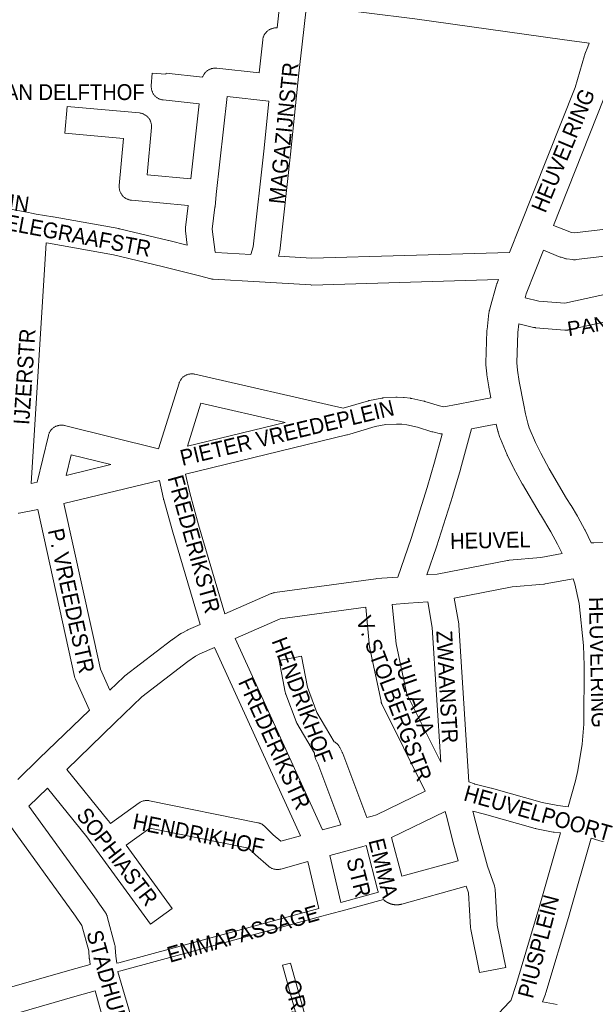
# Model space of a CAD drawing. Header units: metres. Extents: x 123819 to 142731, y 393440 to 405763.
# Tile 162 of 256: x 134190 to 134470, y 396297 to 396775. Entities that reach past the tile are written whole.
import ezdxf
from ezdxf.enums import TextEntityAlignment as Align

# ---------------------------------------------------------------- set-up
doc = ezdxf.new("R2010")
doc.units = ezdxf.units.M
doc.header["$MEASUREMENT"] = 0
for name, color, linetype, lineweight in [('gs-anno-wegen algemeen tekst', 7, 'Continuous', 0), ('gs-knt-aanvullende hoofdweg', 7, 'Continuous', 0), ('gs-knt-paden', 7, 'Continuous', 0), ('gs-knt-wegen algemeen', 7, 'Continuous', 0)]:
    doc.layers.add(name, color=color, linetype=linetype, lineweight=lineweight)
doc.styles.add('Style-Arial', font='arial.ttf')

msp = doc.modelspace()

# ---------------------------------------------------------------- linework, layer by layer
at = {"layer": 'gs-anno-wegen algemeen tekst', "color": 7, "linetype": 'Continuous', "flags": 128}
for points in [[(134294.77, 396474.75), (134337.16, 396381.74)], [(134326.41, 396378.78), (134284.66, 396470.36)], [(134334.48, 396438.72), (134342.8, 396424.53)], [(134342.8, 396424.53), (134342.81, 396424.53)], [(134335.42, 396343.5), (134330.07, 396366.28)], [(134340.7, 396369.21), (134346.07, 396346.39)]]:
    msp.add_lwpolyline(points, dxfattribs=at)
msp.add_lwpolyline([(134333.3, 396418.95), (134324.74, 396433.54), (134324.63, 396433.74), (134324.52, 396433.95), (134324.43, 396434.16), (134324.34, 396434.38), (134319.32, 396447.58), (134319.24, 396447.82), (134319.17, 396448.05), (134319.11, 396448.29), (134319.06, 396448.53), (134316.17, 396464.05, -0.371335), (134316.18, 396464.06), (134327, 396466.07, -0.371337), (134327.01, 396466.06), (134329.8, 396451.03), (134334.48, 396438.72)], format="xyb", dxfattribs=at)
at = {"layer": 'gs-knt-aanvullende hoofdweg', "color": 7, "linetype": 'Continuous', "flags": 128}
for points in [[(134466.77, 396763.96), (134453.75, 396765.77), (134382.1, 396775.71), (134335.12, 396781.55), (134329.4, 396782.01)], [(134428.05, 396662.31), (134433.06, 396674.91), (134433.06, 396674.91), (134459.94, 396742.37), (134464.53, 396757.9), (134464.64, 396758.25), (134464.77, 396758.59), (134466.2, 396762.13), (134466.77, 396763.96)], [(134482.23, 396761.71), (134480.36, 396757.08), (134480, 396755.92), (134477.97, 396748.32), (134477.88, 396748.03), (134477.79, 396747.75), (134474.14, 396737.45), (134474.12, 396737.4), (134474.02, 396737.13), (134449.42, 396675.39)], [(134444.61, 396663.3), (134440.58, 396653.19), (134436.2, 396642.17), (134435.64, 396640.19)], [(134419.08, 396591.67), (134418.09, 396596.84), (134418.06, 396597.02), (134417.1, 396602.79), (134417.07, 396603.04), (134417.04, 396603.29), (134416.62, 396607.59), (134416.59, 396607.91), (134416.58, 396608.24), (134416.59, 396608.56), (134417.1, 396624.15), (134417.12, 396624.47), (134417.15, 396624.78), (134418.11, 396632.96), (134418.15, 396633.25), (134418.17, 396633.35), (134418.2, 396633.54), (134418.24, 396633.73), (134418.27, 396633.83), (134418.34, 396634.11), (134418.74, 396635.56), (134421.84, 396646.61), (134421.92, 396646.86), (134421.95, 396646.95), (134421.96, 396646.99), (134422, 396647.11), (134422.1, 396647.36), (134422.8, 396649.13)], [(134432.59, 396627.53), (134432.1, 396623.34), (134431.62, 396608.56), (134431.96, 396605), (134432.86, 396599.56), (134435.05, 396588.13), (134435.85, 396583.9), (134437, 396579.27), (134437.69, 396577.11), (134440.67, 396569.96), (134443.24, 396564.7), (134447.38, 396557.18), (134455.85, 396542.78), (134457.91, 396539.52), (134458.01, 396539.35), (134461.11, 396534.12), (134461.15, 396534.05), (134461.27, 396533.85), (134464.74, 396527.56), (134464.9, 396527.26), (134467.86, 396521.24)], [(134453.7, 396516), (134451.5, 396520.46), (134448.2, 396526.46), (134443.09, 396534.86), (134443.02, 396534.97), (134442.96, 396535.06), (134434.38, 396549.66), (134434.28, 396549.84), (134430, 396557.61), (134429.83, 396557.94), (134427.08, 396563.57), (134426.99, 396563.76), (134426.9, 396563.97), (134423.69, 396571.63), (134423.57, 396571.95), (134423.46, 396572.28), (134422.61, 396574.99), (134422.54, 396575.21), (134422.48, 396575.43), (134421.62, 396578.9)], [(134456.53, 396392.89), (134460.14, 396405.47), (134461.36, 396410.48), (134463.34, 396423.36), (134464.2, 396433.1), (134464.44, 396461.55), (134464.03, 396471.34), (134461.93, 396491.71), (134459.88, 396501.32), (134459.09, 396503.75)], [(134428.66, 396298.67), (134431.48, 396307.12), (134442.85, 396345.06), (134452.9, 396380.21)], [(134467.82, 396377.74), (134457.27, 396340.88), (134457.25, 396340.79), (134445.77, 396302.48), (134445.66, 396302.16), (134445.54, 396301.84), (134444.07, 396298.17)], [(134102.98, 396189.82), (134110.13, 396190.05), (134121.26, 396190.95), (134127.31, 396191.74), (134137.81, 396193.45), (134147.1, 396195.68), (134161.11, 396200.31), (134164.9, 396201.73), (134170.84, 396204.25), (134183.32, 396210.14), (134189, 396213.06), (134227.98, 396233.97), (134228.13, 396234.05), (134228.28, 396234.12), (134240.7, 396239.97), (134243.87, 396241.46), (134242.49, 396246.44), (134226.73, 396303.45), (134217.89, 396300.98), (134165.77, 396286), (134165.69, 396285.97)], [(134334.59, 396270.28), (134353.71, 396275.08), (134353.8, 396275.1), (134402.98, 396286.79), (134403.24, 396286.85), (134403.32, 396286.87), (134403.37, 396286.88), (134403.41, 396286.88), (134403.5, 396286.9), (134403.76, 396286.94), (134415.63, 396288.45), (134419.52, 396288.95), (134425.17, 396295), (134425.21, 396295.04), (134425.86, 396295.73), (134425.91, 396295.79), (134427.67, 396297.63), (134428.65, 396298.66), (134428.65, 396298.66)], [(134428.65, 396298.66), (134428.66, 396298.67)], [(134428.65, 396298.66), (134428.66, 396298.67)]]:
    msp.add_lwpolyline(points, dxfattribs=at)
at = {"layer": 'gs-knt-paden', "color": 7, "linetype": 'Continuous', "flags": 128}
for points in [[(134346.07, 396346.39), (134364.38, 396351.35)], [(134366.77, 396347.83), (134346.68, 396342.39), (134341.73, 396341.05), (134336.79, 396339.71), (134239.12, 396313.24), (134239.1, 396313.23), (134237.66, 396312.86)], [(134237.18, 396316.89), (134238.09, 396317.12), (134335.42, 396343.5)]]:
    msp.add_lwpolyline(points, dxfattribs=at)
msp.add_lwpolyline([(134330.69, 396269.3), (134330.23, 396270.94), (134317.68, 396315.87, -0.384221), (134317.69, 396315.88), (134321.54, 396316.96, -0.384221), (134321.55, 396316.95), (134334.1, 396272.02), (134334.59, 396270.28)], format="xyb", dxfattribs=at)
at = {"layer": 'gs-knt-wegen algemeen', "color": 7, "linetype": 'Continuous'}
msp.add_line((134237.67, 396312.72), (134256.83, 396247.57), dxfattribs=at)
at = {"layer": 'gs-knt-wegen algemeen', "color": 7, "linetype": 'Continuous', "flags": 128}
for points in [[(134306.34, 396749.5), (134308.13, 396765.6), (134308.17, 396765.91), (134308.23, 396766.21), (134308.3, 396766.52), (134308.39, 396766.81), (134308.49, 396767.11), (134308.6, 396767.4), (134308.72, 396767.68), (134308.86, 396767.95), (134309.02, 396768.22), (134309.18, 396768.49), (134309.36, 396768.74), (134309.55, 396768.99), (134309.75, 396769.22), (134309.96, 396769.45), (134310.19, 396769.66), (134310.42, 396769.87), (134310.66, 396770.06), (134310.91, 396770.24), (134311.17, 396770.41), (134311.44, 396770.57), (134311.71, 396770.71), (134311.99, 396770.84), (134312.28, 396770.96), (134312.57, 396771.07), (134312.87, 396771.16), (134313.17, 396771.23), (134313.47, 396771.29), (134313.78, 396771.34), (134314.09, 396771.37), (134314.4, 396771.39), (134314.71, 396771.39), (134315.02, 396771.38), (134315.08, 396771.37), (134316.45, 396783.28)], [(134329.25, 396780.63), (134327.27, 396763.45), (134325.67, 396749.46), (134321.71, 396711.58), (134321.71, 396711.55), (134316.37, 396662.84), (134316.33, 396662.56), (134316.28, 396662.29), (134316.23, 396662.02), (134316.15, 396661.75), (134316.07, 396661.49), (134315.73, 396660.45)], [(134311.16, 396735.86), (134290.76, 396738.13), (134285.44, 396690.39), (134284.92, 396684.44), (134284.9, 396684.21), (134283.57, 396673.55), (134284.92, 396662.38)], [(134302.27, 396661.25), (134303.5, 396664.95), (134308.76, 396712.95), (134311.16, 396735.86)], [(134179.43, 396684.26), (134179.55, 396684.25), (134179.81, 396684.21), (134191.76, 396682.18), (134192, 396682.13), (134197.9, 396680.9), (134206.04, 396679.6), (134206.16, 396679.58), (134238.12, 396673.86), (134238.31, 396673.82), (134238.5, 396673.78), (134262.37, 396668.04), (134262.43, 396668.02), (134271.4, 396665.77)], [(134449.42, 396675.39), (134457.38, 396672.21), (134458.05, 396672), (134459.71, 396671.79), (134551.86, 396682.72)], [(134202.77, 396666.93), (134195.47, 396550.05)], [(134422.8, 396649.13), (134332.05, 396646.45), (134331.76, 396646.45), (134331.46, 396646.46), (134306.48, 396647.96), (134284, 396649.31), (134283.7, 396649.33), (134283.4, 396649.37), (134283.1, 396649.42), (134282.81, 396649.49), (134277.41, 396650.84), (134259.29, 396655.38), (134235.64, 396661.07), (134203.93, 396666.75), (134202.77, 396666.93)], [(134552.24, 396640.62), (134547.28, 396669.06), (134460.46, 396658.77), (134460.15, 396658.74), (134459.84, 396658.73), (134459.53, 396658.73), (134459.21, 396658.74), (134458.9, 396658.77), (134455.83, 396659.15), (134455.52, 396659.2), (134455.21, 396659.26), (134454.91, 396659.33), (134454.6, 396659.42), (134453.13, 396659.9), (134452.93, 396659.97), (134452.74, 396660.05), (134444.61, 396663.3)], [(134284.92, 396662.38), (134285.38, 396662.27), (134302.27, 396661.25)], [(134315.73, 396660.45), (134331.95, 396659.47), (134422.43, 396662.15), (134428.05, 396662.31)], [(134435.64, 396640.19), (134442.27, 396638.64), (134455.06, 396637.6), (134482.36, 396643.62)], [(134484.8, 396630.83), (134456.91, 396624.67), (134456.64, 396624.62), (134456.37, 396624.58), (134456.09, 396624.55), (134455.81, 396624.53), (134455.54, 396624.52), (134455.26, 396624.53), (134454.98, 396624.54), (134440.73, 396625.71), (134440.49, 396625.73), (134440.26, 396625.76), (134440.02, 396625.8), (134439.78, 396625.85), (134432.59, 396627.53)], [(134195.47, 396550.05), (134198.38, 396550.65), (134203.93, 396573.39), (134204.01, 396573.69), (134204.11, 396573.99), (134204.21, 396574.28), (134204.34, 396574.56), (134204.47, 396574.84), (134204.62, 396575.11), (134204.78, 396575.38), (134204.96, 396575.63), (134205.15, 396575.88), (134205.34, 396576.12), (134205.55, 396576.35), (134205.77, 396576.57), (134206, 396576.78), (134206.24, 396576.98), (134206.49, 396577.16), (134206.75, 396577.33), (134207.02, 396577.5), (134207.29, 396577.64), (134207.57, 396577.78), (134207.85, 396577.9), (134208.14, 396578.01), (134208.44, 396578.1), (134208.74, 396578.18), (134209.04, 396578.24), (134209.35, 396578.3), (134209.66, 396578.33), (134209.97, 396578.35), (134210.28, 396578.36), (134210.59, 396578.35), (134210.9, 396578.33), (134211.21, 396578.29), (134211.51, 396578.24), (134211.82, 396578.17), (134257.42, 396566.9), (134267.43, 396598.73), (134267.54, 396599.02), (134267.65, 396599.31), (134267.78, 396599.6), (134267.92, 396599.88), (134268.08, 396600.15), (134268.25, 396600.41), (134268.43, 396600.67), (134268.62, 396600.91), (134268.83, 396601.15), (134269.04, 396601.38), (134269.27, 396601.59), (134269.51, 396601.8), (134269.75, 396601.99), (134270.01, 396602.17), (134270.27, 396602.34), (134270.54, 396602.5), (134270.82, 396602.64), (134271.11, 396602.77), (134271.4, 396602.88), (134271.69, 396602.98), (134271.99, 396603.07), (134272.3, 396603.14), (134272.61, 396603.2), (134272.92, 396603.24), (134273.23, 396603.27), (134273.54, 396603.28), (134273.85, 396603.28), (134274.17, 396603.26), (134274.48, 396603.23), (134274.79, 396603.18), (134275.09, 396603.12)], [(134275.09, 396603.12), (134347.25, 396586.64), (134359.48, 396590.23), (134359.68, 396590.29), (134359.89, 396590.34), (134360.1, 396590.38), (134365.99, 396591.5), (134366.28, 396591.54), (134366.57, 396591.58), (134366.86, 396591.6), (134372.84, 396591.92), (134373.06, 396591.93), (134373.28, 396591.93), (134373.49, 396591.92), (134376.49, 396591.78), (134376.71, 396591.77), (134376.92, 396591.75), (134379.91, 396591.41), (134380.12, 396591.38), (134380.33, 396591.34), (134380.55, 396591.3), (134386.41, 396590.03), (134386.7, 396589.96), (134386.98, 396589.88), (134394.01, 396587.67), (134396.12, 396587.18), (134403.07, 396588.54)], [(134403.08, 396588.54), (134416.34, 396591.14), (134419.08, 396591.67)], [(134278.05, 396589.09), (134271.47, 396568.16), (134319.08, 396579.72), (134278.05, 396589.09)], [(134403.07, 396588.54), (134403.08, 396588.54), (134403.08, 396588.54)], [(134403.07, 396588.54), (134403.08, 396588.54), (134403.08, 396588.54)], [(134395.39, 396574.05), (134395.15, 396574.07), (134394.85, 396574.12), (134394.56, 396574.18), (134390.84, 396575.04), (134390.59, 396575.1), (134390.34, 396575.17), (134383.36, 396577.37), (134378.11, 396578.51), (134375.67, 396578.79), (134373.21, 396578.9), (134367.98, 396578.62), (134362.84, 396577.65), (134350.46, 396574.02), (134349.29, 396573.67), (134349.17, 396573.64), (134349, 396573.59), (134270.63, 396554.56)], [(134409.55, 396576.54), (134404.25, 396556.91), (134404.21, 396556.79), (134400.55, 396544.26), (134400.51, 396544.12), (134392.63, 396519.3), (134392.58, 396519.15), (134387.9, 396505.54), (134392.9, 396505.91), (134427.19, 396512.58), (134427.41, 396512.62), (134427.63, 396512.65), (134427.85, 396512.67), (134443.27, 396514.05), (134453.7, 396516)], [(134421.62, 396578.9), (134418.84, 396578.36), (134409.55, 396576.54)], [(134373.78, 396504.51), (134380.24, 396523.31), (134388.08, 396547.98), (134391.69, 396560.37), (134395.39, 396574.05)], [(134215.03, 396563.96), (134212.58, 396553.94), (134234.35, 396559.19), (134215.03, 396563.96)], [(134270.63, 396554.56), (134272.6, 396545.4), (134276.92, 396529.96), (134289.7, 396486.74)], [(134257.97, 396551.49), (134211.46, 396540.27)], [(134277.67, 396481.52), (134264.42, 396526.32), (134264.39, 396526.41), (134260, 396542.08), (134259.95, 396542.28), (134259.91, 396542.47), (134257.97, 396551.49)], [(134211.46, 396540.27), (134229.17, 396459.76), (134233.84, 396449.52)], [(134198.75, 396537.43), (134189.76, 396535.57), (134189.54, 396535.53), (134189.48, 396535.52), (134189.38, 396535.51), (134189.38, 396535.51), (134189.33, 396535.5)], [(134223.91, 396439.92), (134217.04, 396454.98), (134216.93, 396455.24), (134216.83, 396455.49), (134216.74, 396455.75), (134216.67, 396456.02), (134216.6, 396456.29), (134198.75, 396537.43)], [(134467.86, 396521.24), (134469.04, 396521.24), (134489.77, 396521.26), (134562.47, 396521.34), (134592.84, 396521.73)], [(134289.7, 396486.74), (134312.27, 396496.52), (134312.55, 396496.63), (134312.83, 396496.73), (134313.11, 396496.82), (134313.4, 396496.89), (134313.69, 396496.95), (134313.98, 396497), (134363.09, 396503.72), (134363.5, 396503.76), (134373.78, 396504.51)], [(134459.09, 396503.75), (134445.35, 396501.2), (134445.05, 396501.15), (134444.74, 396501.11), (134429.35, 396499.73), (134401.26, 396494.27)], [(134358.17, 396489.9), (134316.63, 396484.22), (134294.77, 396474.75)], [(134387.12, 396400.43), (134366.16, 396442.61), (134366.04, 396442.86), (134365.93, 396443.11), (134365.84, 396443.37), (134365.75, 396443.63), (134365.68, 396443.89), (134365.62, 396444.16), (134360.21, 396469.78), (134360.17, 396470.01), (134360.13, 396470.24), (134360.1, 396470.47), (134358.17, 396489.9)], [(134379.01, 396491.84), (134371.12, 396491.26)], [(134371.12, 396491.26), (134373.02, 396472.12), (134378.19, 396447.66), (134394.64, 396414.55)], [(134388.35, 396492.52), (134379.01, 396491.84)], [(134379.01, 396491.84), (134379.01, 396491.84), (134379.01, 396491.84)], [(134379.01, 396491.84), (134379.01, 396491.84), (134379.01, 396491.84)], [(134394.64, 396414.55), (134390.51, 396479.96), (134388.35, 396492.52)], [(134401.26, 396494.27), (134403.4, 396481.82), (134403.44, 396481.59), (134403.46, 396481.36), (134403.48, 396481.13)], [(134233.84, 396449.52), (134240.58, 396456.03), (134240.76, 396456.2), (134240.94, 396456.36), (134241.13, 396456.51), (134263.87, 396473.98), (134264.02, 396474.1), (134264.18, 396474.21), (134268.36, 396477.04), (134268.61, 396477.2), (134268.86, 396477.35), (134271.48, 396478.8), (134271.76, 396478.95), (134272.05, 396479.08), (134277.67, 396481.52)], [(134403.48, 396481.13), (134408.29, 396405.06)], [(134284.66, 396470.36), (134277.52, 396467.27), (134275.43, 396466.11), (134271.65, 396463.54), (134249.36, 396446.41), (134236.26, 396433.75), (134212.82, 396411.09)], [(134189, 396406.14), (134199.47, 396416.3), (134199.48, 396416.3), (134223.91, 396439.92)], [(134342.8, 396424.53), (134342.81, 396424.53)], [(134342.81, 396424.53), (134343.05, 396424.4), (134343.32, 396424.24), (134343.59, 396424.06), (134343.84, 396423.87), (134344.09, 396423.66), (134344.32, 396423.45), (134344.55, 396423.22), (134344.76, 396422.98), (134344.96, 396422.73), (134345.15, 396422.48), (134345.33, 396422.21), (134345.49, 396421.93), (134345.64, 396421.65), (134346.71, 396419.5), (134346.81, 396419.29), (134346.9, 396419.09), (134346.98, 396418.88)], [(134337.16, 396381.74), (134346.04, 396384.19), (134334.9, 396414), (134333.98, 396415.86), (134333.85, 396416.15), (134333.72, 396416.44), (134333.62, 396416.74), (134333.53, 396417.05), (134333.45, 396417.36), (134333.39, 396417.67), (134333.34, 396417.99), (134333.32, 396418.31), (134333.3, 396418.63), (134333.3, 396418.95), (134333.3, 396418.95)], [(134346.98, 396418.88), (134358.65, 396387.65), (134361.24, 396388.35), (134363.42, 396388.95), (134387.12, 396400.43)], [(134212.82, 396411.09), (134232.89, 396386.34), (134233, 396386.21), (134233.1, 396386.07), (134234.05, 396384.76)], [(134408.29, 396405.06), (134411.01, 396404.06), (134411.31, 396403.94)], [(134411.31, 396403.94), (134411.32, 396403.94), (134411.32, 396403.94)], [(134411.31, 396403.94), (134411.32, 396403.94), (134411.32, 396403.94)], [(134411.32, 396403.94), (134419.21, 396401.93), (134419.35, 396401.9), (134443.89, 396394.98), (134451.63, 396393.47), (134455.32, 396393.03), (134456.53, 396392.89)], [(134203.43, 396402), (134194.41, 396393.25)], [(134234.05, 396384.76), (134248.04, 396394.78), (134248.3, 396394.96), (134248.57, 396395.12), (134248.85, 396395.27), (134249.13, 396395.41), (134249.42, 396395.53), (134249.71, 396395.64), (134250.01, 396395.74), (134250.32, 396395.82), (134250.62, 396395.88), (134250.94, 396395.94), (134251.25, 396395.97), (134251.56, 396395.99), (134251.88, 396396), (134252.19, 396395.99), (134252.5, 396395.96), (134252.82, 396395.92), (134253.13, 396395.87), (134305.73, 396385.18), (134306.04, 396385.11), (134306.34, 396385.03), (134306.64, 396384.93), (134306.93, 396384.81), (134307.21, 396384.69), (134307.49, 396384.55), (134307.77, 396384.39), (134308.03, 396384.23), (134308.29, 396384.05), (134308.54, 396383.85), (134308.78, 396383.65), (134309, 396383.44), (134313.27, 396379.24), (134316.86, 396376.14), (134326.41, 396378.78)], [(134194.41, 396393.25), (134227.6, 396347.32), (134227.65, 396347.25), (134231.56, 396341.67), (134231.71, 396341.44), (134231.86, 396341.19), (134232, 396340.94), (134232.12, 396340.69), (134232.24, 396340.43), (134232.34, 396340.16), (134232.43, 396339.89), (134232.51, 396339.62), (134236.25, 396325.62), (134236.32, 396325.34), (134236.38, 396325.05), (134236.42, 396324.75), (134236.45, 396324.46), (134236.77, 396320.38), (134237.18, 396316.89)], [(134396.74, 396390.62), (134370.75, 396378.03)], [(134403.11, 396366.71), (134400.56, 396375.98), (134400.53, 396376.12), (134397.55, 396387.94), (134396.74, 396390.62)], [(134452.9, 396380.21), (134449.84, 396380.58), (134449.61, 396380.61), (134449.37, 396380.65), (134441.14, 396382.25), (134440.88, 396382.31), (134440.62, 396382.38), (134415.89, 396389.35), (134410.26, 396390.8)], [(134168.52, 396300.33), (134214.32, 396313.5), (134214.36, 396313.51), (134224.15, 396316.24), (134223.83, 396318.98), (134223.8, 396319.23), (134223.52, 396322.84), (134220.23, 396335.15), (134217.02, 396339.74), (134183.82, 396385.69)], [(134330.07, 396366.28), (134316.98, 396362.67), (134316.67, 396362.59), (134316.35, 396362.53), (134316.04, 396362.48), (134315.72, 396362.45), (134315.4, 396362.43), (134315.08, 396362.44), (134314.76, 396362.45), (134314.45, 396362.48), (134314.13, 396362.53), (134313.82, 396362.59), (134313.51, 396362.67), (134313.2, 396362.76), (134312.9, 396362.87), (134312.61, 396362.99), (134312.32, 396363.13), (134312.04, 396363.28), (134311.77, 396363.44), (134311.5, 396363.62), (134311.24, 396363.81), (134311, 396364.01), (134304.61, 396369.51), (134304.44, 396369.66), (134304.29, 396369.81), (134301.24, 396372.81), (134253.31, 396382.54), (134241.7, 396374.23)], [(134370.75, 396378.03), (134375.75, 396359.12), (134403.11, 396366.71)], [(134830.4, 396323.65), (134754.75, 396337.99), (134751.42, 396337.7), (134751.16, 396337.68), (134750.9, 396337.67), (134750.63, 396337.67), (134750.37, 396337.69), (134750.11, 396337.71), (134694.59, 396344.07), (134632.05, 396351.04), (134572.64, 396357.51), (134561.45, 396357.87), (134561.19, 396357.88), (134560.94, 396357.9), (134521.45, 396362.34), (134521.16, 396362.38), (134520.88, 396362.43), (134520.6, 396362.49), (134503.23, 396366.81), (134503.06, 396366.86), (134502.88, 396366.91), (134467.82, 396377.74)], [(134358.33, 396374.07), (134356.35, 396373.53), (134340.7, 396369.21)], [(134364.38, 396351.35), (134364.35, 396351.43), (134364.31, 396351.54), (134364.22, 396351.82), (134364.14, 396352.11), (134358.33, 396374.07)], [(134407, 396354.28), (134375.76, 396345.61), (134375.65, 396345.58), (134375.55, 396345.55), (134375.44, 396345.53), (134375.33, 396345.5), (134375.23, 396345.48), (134375.12, 396345.46), (134375.01, 396345.44), (134374.9, 396345.42), (134374.8, 396345.4), (134374.69, 396345.38), (134374.58, 396345.37), (134374.47, 396345.35), (134374.36, 396345.34), (134374.25, 396345.33), (134374.14, 396345.32), (134374.03, 396345.31), (134373.92, 396345.3), (134373.81, 396345.29), (134373.7, 396345.29), (134373.59, 396345.28), (134373.49, 396345.28), (134373.38, 396345.28), (134373.27, 396345.28), (134373.16, 396345.28), (134373.05, 396345.28), (134372.94, 396345.28), (134372.83, 396345.29), (134372.72, 396345.29), (134372.61, 396345.3), (134372.5, 396345.31), (134372.39, 396345.32), (134372.28, 396345.33), (134372.17, 396345.34), (134372.06, 396345.35), (134371.95, 396345.37), (134371.84, 396345.38), (134371.74, 396345.4), (134371.63, 396345.42), (134371.52, 396345.44), (134371.41, 396345.46), (134371.3, 396345.48), (134371.2, 396345.5), (134371.09, 396345.53), (134370.98, 396345.55), (134370.88, 396345.58), (134370.77, 396345.61), (134370.67, 396345.64), (134370.56, 396345.67), (134370.46, 396345.7), (134370.35, 396345.73), (134370.25, 396345.77), (134370.14, 396345.8), (134370.04, 396345.84), (134369.94, 396345.88), (134369.83, 396345.92), (134369.73, 396345.96), (134369.63, 396346), (134369.53, 396346.04), (134369.43, 396346.08), (134369.33, 396346.13), (134369.23, 396346.17), (134369.13, 396346.22), (134369.03, 396346.27), (134368.93, 396346.32), (134368.83, 396346.37), (134368.74, 396346.42), (134368.64, 396346.47), (134368.54, 396346.53), (134368.45, 396346.58), (134368.36, 396346.64), (134368.26, 396346.69), (134368.17, 396346.75), (134368.08, 396346.81), (134367.99, 396346.87), (134367.89, 396346.93), (134367.8, 396347), (134367.71, 396347.06), (134367.63, 396347.12), (134367.54, 396347.19), (134367.45, 396347.26), (134367.36, 396347.32), (134367.28, 396347.39), (134367.19, 396347.46), (134367.11, 396347.53), (134367.03, 396347.6), (134366.94, 396347.68), (134366.86, 396347.75), (134366.78, 396347.82), (134366.77, 396347.83)], [(134237.66, 396312.86), (134237.67, 396312.73), (134237.67, 396312.72), (134237.67, 396312.72)], [(134444.07, 396298.17), (134451.27, 396296.77)]]:
    msp.add_lwpolyline(points, dxfattribs=at)
for points in [[(134271.4, 396665.77), (134270.55, 396672.78), (134270.52, 396673.1), (134270.5, 396673.42), (134270.5, 396673.74), (134270.52, 396674.05), (134270.55, 396674.37), (134271.89, 396685.14), (134244.27, 396687.66), (134243.96, 396687.69), (134243.66, 396687.74), (134243.35, 396687.81), (134243.05, 396687.89), (134242.76, 396687.98), (134242.47, 396688.09), (134242.18, 396688.21), (134241.9, 396688.34), (134241.63, 396688.49), (134241.37, 396688.65), (134241.11, 396688.82), (134240.86, 396689.01), (134240.62, 396689.2), (134240.39, 396689.41), (134240.17, 396689.63), (134239.96, 396689.86), (134239.76, 396690.1), (134239.58, 396690.34), (134239.4, 396690.6), (134239.24, 396690.86), (134239.09, 396691.13), (134238.95, 396691.41), (134238.83, 396691.7), (134238.72, 396691.99), (134238.62, 396692.28), (134238.54, 396692.58), (134238.47, 396692.88), (134238.42, 396693.19), (134238.38, 396693.5), (134238.36, 396693.8), (134238.35, 396694.11), (134238.36, 396694.42), (134238.38, 396694.73), (134240.47, 396717.66), (134211.93, 396720.27, -0.383961), (134211.92, 396720.28), (134213.1, 396733.23, -0.383962), (134213.11, 396733.23), (134248.14, 396730.04), (134248.45, 396730), (134248.75, 396729.95), (134249.05, 396729.89), (134249.35, 396729.81), (134249.65, 396729.72), (134249.94, 396729.61), (134250.23, 396729.49), (134250.5, 396729.35), (134250.78, 396729.21), (134251.04, 396729.05), (134251.3, 396728.87), (134251.55, 396728.69), (134251.79, 396728.49), (134252.02, 396728.29), (134252.24, 396728.07), (134252.45, 396727.84), (134252.65, 396727.6), (134252.83, 396727.35), (134253.01, 396727.1), (134253.17, 396726.83), (134253.32, 396726.56), (134253.46, 396726.28), (134253.58, 396726), (134253.69, 396725.71), (134253.78, 396725.42), (134253.87, 396725.12), (134253.93, 396724.81), (134253.99, 396724.51), (134254.02, 396724.2), (134254.05, 396723.89), (134254.06, 396723.58), (134254.05, 396723.27), (134254.03, 396722.96), (134251.94, 396700.03), (134273.2, 396698.09), (134277.26, 396734.53), (134259.75, 396736.35), (134259.44, 396736.39), (134259.13, 396736.45), (134258.82, 396736.52), (134258.52, 396736.6), (134258.23, 396736.7), (134257.93, 396736.81), (134257.65, 396736.94), (134257.37, 396737.08), (134257.09, 396737.24), (134256.83, 396737.4), (134256.57, 396737.58), (134256.32, 396737.77), (134256.09, 396737.98), (134255.86, 396738.19), (134255.64, 396738.42), (134255.43, 396738.65), (134255.24, 396738.9), (134255.05, 396739.15), (134254.88, 396739.41), (134254.72, 396739.68), (134254.58, 396739.96), (134254.45, 396740.24), (134254.33, 396740.53), (134254.23, 396740.83), (134254.14, 396741.13), (134254.06, 396741.44), (134254, 396741.74), (134253.96, 396742.05), (134253.93, 396742.36), (134253.91, 396742.68), (134253.92, 396742.99), (134253.93, 396743.3), (134254.38, 396749.41, -0.384304), (134254.39, 396749.42), (134261.05, 396748.93), (134261.09, 396749.3, -0.367927), (134261.1, 396749.31), (134278.86, 396747.46), (134278.89, 396747.55), (134279.01, 396747.84), (134279.13, 396748.12), (134279.27, 396748.4), (134279.43, 396748.67), (134279.59, 396748.93), (134279.77, 396749.18), (134279.96, 396749.43), (134280.16, 396749.66), (134280.37, 396749.89), (134280.59, 396750.11), (134280.83, 396750.31), (134281.07, 396750.5), (134281.32, 396750.69), (134281.58, 396750.86), (134281.85, 396751.01), (134282.12, 396751.16), (134282.4, 396751.29), (134282.69, 396751.4), (134282.98, 396751.51), (134283.28, 396751.6), (134283.58, 396751.67), (134283.88, 396751.73), (134284.19, 396751.78), (134284.5, 396751.81), (134284.8, 396751.83), (134285.11, 396751.83), (134285.42, 396751.82), (134285.73, 396751.79), (134306.34, 396749.5)], [(134253.53, 396335.83, -0.298322), (134253.52, 396335.84), (134227.32, 396371.88), (134222.67, 396378.27), (134203.43, 396402)], [(134410.26, 396390.8), (134413.14, 396379.37), (134417.32, 396364.13), (134420.73, 396354.5), (134420.83, 396354.21), (134420.91, 396353.92), (134420.98, 396353.62), (134421.03, 396353.32), (134421.07, 396353.02), (134421.1, 396352.72), (134422.13, 396335.44), (134426.25, 396314.89, -0.370464), (134426.24, 396314.88), (134413.49, 396312.33, -0.370463), (134413.48, 396312.33), (134409.28, 396333.32), (134409.23, 396333.62), (134409.19, 396333.91), (134409.16, 396334.21), (134408.15, 396351.02), (134407, 396354.28)], [(134241.7, 396374.23), (134264.05, 396343.49, -0.390574), (134264.05, 396343.48), (134253.53, 396335.83), (134253.53, 396335.83)]]:
    msp.add_lwpolyline(points, format="xyb", dxfattribs=at)

# ---------------------------------------------------------------- texts
at = {"layer": 'gs-anno-wegen algemeen tekst', "color": 7, "style": 'Style-Arial', "width": 0.909091}
for s, rotation, p in [('MAGAZIJNSTR', 84.2261, (134318.31, 396720.25)), ('HEUVELRING', 67.4907, (134454.14, 396711.87)), ('TELEGRAAFSTR', 349.4036, (134215.45, 396671.07)), ('IJZERSTR', 86.1753, (134192.31, 396601.89)), ('PIETER VREEDEPLEIN', 13.4437, (134319.93, 396574.65)), ('P. VREEDESTR', 282.4063, (134215.05, 396493.01)), ('HEUVEL', 1.2515, (134418.76, 396522.45)), ('HEUVELRING', 271.2835, (134471.24, 396463.11)), ('V. STOLBERGSTR', 290.7858, (134371.99, 396445.5)), ('ZWAANSTR', 273.0781, (134397.79, 396451.17)), ('JULIANA', 289.5732, (134381.68, 396447)), ('HEUVELPOORT', 344.2617, (134441.92, 396389.81)), ('SOPHIASTR', 307.6408, (134237.41, 396368.65)), ('EMMA', 283.9245, (134366.74, 396363.14)), ('STR', 283.9245, (134354.8, 396358.63)), ('PIUSPLEIN', 75.4089, (134442.12, 396325.05)), ('EMMAPASSAGE', 15.9501, (134298.48, 396331.22)), ('STADHUISPLEIN', 285.7638, (134236.6, 396295.3)), ('ORANJE', 284.638, (134327.14, 396289.48))]:
    msp.add_text(s, height=7.7, rotation=rotation, dxfattribs=at).set_placement(p, align=Align.MIDDLE_CENTER)
msp.add_text('VAN DELFTHOF', height=7.7, dxfattribs=at).set_placement((134213.49, 396740.18), align=Align.MIDDLE_CENTER)
at = {"layer": 'gs-anno-wegen algemeen tekst', "color": 7, "linetype": 'Continuous', "style": 'Style-Arial', "width": 0.909091}
for s, rotation, p in [('DEENTUIN', 351.6405, (134169.79, 396689.05)), ('FREDERIKSTR', 285.4932, (134274.73, 396520.59)), ('HENDRIKHOF', 290.8005, (134327.4, 396444.65)), ('FREDERIKSTR', 294.5044, (134313.79, 396423.73)), ('HENDRIKHOF', 348.5586, (134276.93, 396379.67))]:
    msp.add_text(s, height=7.7, rotation=rotation, dxfattribs=at).set_placement(p, align=Align.MIDDLE_CENTER)
at = {"layer": 'gs-anno-wegen algemeen tekst', "color": 7, "style": 'Style-Arial'}
msp.add_text('PANHUIJSENPAD', height=7, rotation=9.0603, dxfattribs=at).set_placement((134496.75, 396631.51), align=Align.MIDDLE_CENTER)

doc.saveas('drawing.dxf')
